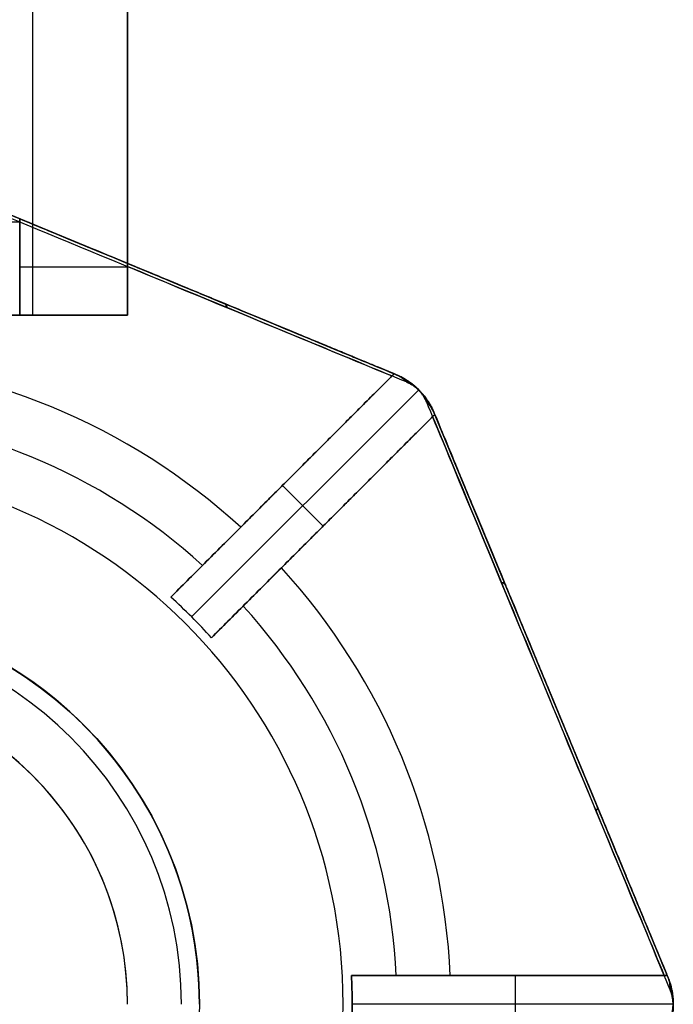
# Model space of a CAD drawing. Header units: millimetres. Extents: x -72 to 78, y -53 to 39.
# Tile 5 of 7: x 9 to 27, y -29 to -1. Entities that reach past the tile are written whole.
import ezdxf

# ---------------------------------------------------------------- set-up
doc = ezdxf.new("R2010")
doc.units = ezdxf.units.MM
doc.header["$MEASUREMENT"] = 0
for name, color, linetype, true_color in [('Default', 7, 'Continuous', 0x000000), ('INTF_1', 7, 'Continuous', 0x000000), ('light', 7, 'Continuous', 0x000000)]:
    doc.layers.add(name, color=color, linetype=linetype, true_color=true_color)

msp = doc.modelspace()

# ---------------------------------------------------------------- linework, layer by layer
at = {"layer": 'Default', "color": 32, "true_color": 0xba6600}
for p, q in [((9.019, -9.466, -53.061), (9.019, 10.534, -53.061)), ((11.655, -9.466, -55.697), (11.655, 10.534, -55.697)), ((11.655, -9.466, -63.153), (11.655, 10.534, -63.153)), ((11.655, 10.534, -55.697), (11.655, -9.466, -55.697)), ((11.655, -9.466, -59.425), (11.655, 10.534, -59.425)), ((11.655, 10.534, -63.153), (11.655, -9.466, -63.153)), ((11.655, -9.466, -63.153), (4.655, -9.466, -70.153)), ((6.383, -9.466, -50.425), (11.655, -9.466, -55.697)), ((11.655, -9.466, -55.697), (11.655, -9.466, -63.153))]:
    msp.add_line(p, q, dxfattribs=at)
at = {"layer": 'INTF_1', "color": 150, "true_color": 0x0099ff}
for p, q in [((19.11, -11.117, -25.046), (3.42, -4.618, -25.046)), ((8.655, -6.786, -50.425), (8.655, -9.466, -50.425)), ((8.655, -9.466, -50.425), (8.655, -6.786, -50.425)), ((8.655, -6.883, -50.425), (-3.345, -6.883, -50.425)), ((11.265, -7.867, 19.714), (11.265, -7.867, -51.948)), ((11.655, -8.029, -69.806), (11.655, -8.029, -53.425)), ((11.655, -8.029, -53.425), (11.655, -8.029, -69.806)), ((11.655, -9.466, -53.425), (11.655, -8.029, -53.425)), ((11.655, -8.029, -63.059), (11.655, -9.466, -63.059)), ((11.655, -8.029, -53.425), (11.655, -9.466, -53.425)), ((11.655, -8.747, -71.458), (11.655, -8.747, -53.425)), ((11.655, -9.466, -64.935), (-6.345, -9.466, -64.935)), ((8.655, -9.466, -50.425), (-3.345, -9.466, -50.425)), ((-3.345, -9.466, -50.425), (8.655, -9.466, -50.425)), ((11.655, -9.466, -53.425), (11.655, -9.466, -72.692)), ((11.655, -9.466, -72.692), (11.655, -9.466, -53.425)), ((19.075, -11.103, 14.013), (19.075, -11.103, -5.051)), ((19.075, -11.103, -5.051), (19.11, -11.117, -5.051)), ((19.11, -11.117, -5.051), (19.11, -11.117, -64.021)), ((19.11, -11.117, -64.021), (19.11, -11.117, -5.051)), ((20.192, -12.199, -64.021), (20.192, -12.199, -5.051)), ((20.192, -12.199, -5.051), (20.207, -12.234, -5.051)), ((26.691, -27.889, -25.051), (20.192, -12.199, -25.051)), ((20.192, -12.199, -5.051), (20.192, -12.199, -64.021)), ((20.207, -12.234, -5.051), (20.207, -12.234, 14.013)), ((23.442, -20.044, 19.714), (23.442, -20.044, -69.816)), ((26.677, -27.855, 14.013), (26.677, -27.855, -5.051)), ((26.677, -27.855, -5.051), (26.691, -27.889, -5.051)), ((26.691, -27.889, -5.051), (26.691, -27.889, -64.021)), ((26.691, -27.889, -64.021), (26.691, -27.889, -5.051))]:
    msp.add_line(p, q, dxfattribs=at)
at = {"layer": 'INTF_1'}
msp.add_circle((2.655, -28.655, -82.425), 11, dxfattribs=at)
at = {"layer": 'INTF_1', "color": 150, "true_color": 0x0099ff, "extrusion": (0.382683, 0.92388, -1.17939e-09)}
msp.add_arc((-13.418, 10.595, -2.958), 9.119, 22.0141, 157.9859, dxfattribs=at)
msp.add_arc((-13.418, 10.595, -2.958), 9.119, 22.0141, 157.9859, dxfattribs=at)
at = {"layer": 'INTF_1', "color": 150, "true_color": 0x0099ff, "extrusion": (0.382683, 0.92388, -1.20051e-09)}
msp.add_arc((-13.418, 10.595, -3.037), 9.509, 27.6787, 152.3213, dxfattribs=at)
msp.add_arc((-13.418, 10.595, -3.037), 9.509, 27.6787, 152.3213, dxfattribs=at)
at = {"layer": 'INTF_1', "color": 150, "true_color": 0x0099ff, "extrusion": (-1.4295e-15, 1, -1.4295e-15)}
msp.add_arc((-8.655, -53.425, -8.126), 3, 90, 180, dxfattribs=at)
at = {"layer": 'INTF_1', "color": 150, "true_color": 0x0099ff, "extrusion": (0.382683, 0.92388, 1.1201e-09)}
msp.add_arc((-13.418, -60.697, -2.958), 9.119, 201.4027, 267.3492, dxfattribs=at)
at = {"layer": 'INTF_1', "color": 150, "true_color": 0x0099ff, "extrusion": (1, 1.76955e-09, -1.23603e-09)}
msp.add_arc((-28.655, -60.697, 11.655), 22.63, 327.9898, 335.1827, dxfattribs=at)
msp.add_arc((-28.655, -60.697, 11.655), 22.63, 327.9898, 335.1827, dxfattribs=at)
at = {"layer": 'INTF_1', "color": 150, "true_color": 0x0099ff, "extrusion": (0.382683, 0.92388, -1.48976e-09)}
msp.add_arc((-13.418, -60.697, -3.037), 9.509, 201.377, 267.2598, dxfattribs=at)
msp.add_arc((-13.418, -60.697, -3.037), 9.509, 201.377, 267.2598, dxfattribs=at)
at = {"layer": 'INTF_1', "color": 150, "true_color": 0x0099ff, "extrusion": (0.860319, -0.356356, 0.364502)}
msp.add_arc((-3.958, -70.531, -9.629), 1, 337.0169, 0.0023, dxfattribs=at)
at = {"layer": 'INTF_1', "color": 150, "true_color": 0x0099ff, "extrusion": (-9.86865e-15, 1, -5.91937e-16)}
msp.add_arc((-2.655, -60.697, -9.466), 14.996, 233.1195, 306.8805, dxfattribs=at)
msp.add_arc((-2.655, -60.697, -9.466), 14.996, 233.1195, 306.8805, dxfattribs=at)
at = {"layer": 'INTF_1', "color": 150, "true_color": 0x0099ff, "extrusion": (0, 1, 0)}
msp.add_arc((-8.655, -53.425, -9.466), 3, 90, 180, dxfattribs=at)
msp.add_arc((-8.655, -53.425, -9.466), 3, 90, 180, dxfattribs=at)
at = {"layer": 'INTF_1', "color": 150, "true_color": 0x0099ff, "extrusion": (1.49527e-09, -1.57299e-08, 1)}
msp.add_arc((2.655, -28.655, 27), 18, 47.5473, 87.4527, dxfattribs=at)
at = {"layer": 'INTF_1', "color": 150, "true_color": 0x0099ff, "extrusion": (0.336757, -0.139488, 0.931202)}
msp.add_arc((-3.958, -43.738, -51.63), 1, 337.0167, 359.9998, dxfattribs=at)
msp.add_arc((-3.958, -43.738, -51.63), 1, 337.0167, 359.9998, dxfattribs=at)
at = {"layer": 'INTF_1', "color": 150, "true_color": 0x0099ff}
for centre, radius, start, end in [((18.345, -12.965, -34.536), 2, 22.5, 67.5), ((2.655, -28.655, -80.425), 11, 0, 180), ((2.655, -28.655, -81.425), 11, 0, 180), ((2.655, -28.655, -80.425), 11, 0, 180), ((2.655, -28.655, -82.425), 11, 360, 135), ((2.655, -28.655, -82.425), 11, 360, 135), ((2.655, -28.655, -80.425), 9, 0, 180), ((2.655, -28.655, -72.105), 9, 0, 180), ((2.655, -28.655, -80.425), 9, 0, 180), ((2.655, -28.655, -63.785), 9, 0, 86.2162), ((2.655, -28.655, -63.785), 9, 0, 86.2162), ((24.844, -28.655, -5.051), 2, 337.5, 22.5), ((24.844, -28.655, -34.536), 2, 337.5, 22.5)]:
    msp.add_arc(centre, radius, start, end, dxfattribs=at)
at = {"layer": 'INTF_1', "color": 150, "true_color": 0x0099ff, "extrusion": (0.92388, 0.382683, 1.13015e-09)}
msp.add_arc((-27.489, -60.697, 13.908), 9.509, 201.377, 338.623, dxfattribs=at)
msp.add_arc((-27.489, -60.697, 13.908), 9.509, 201.377, 338.623, dxfattribs=at)
at = {"layer": 'INTF_1', "color": 150, "true_color": 0x0099ff, "extrusion": (-0.139488, 0.336757, 0.931203)}
msp.add_arc((-12.987, -5.645, -66.541), 1, 180.0002, 202.9833, dxfattribs=at)
msp.add_arc((-12.987, -5.645, -66.541), 1, 180.0002, 202.9833, dxfattribs=at)
at = {"layer": 'INTF_1', "color": 150, "true_color": 0x0099ff, "extrusion": (-0.139489, 0.336756, 0.931202)}
msp.add_arc((-12.987, -5.645, -66.541), 1, 180, 202.9831, dxfattribs=at)
at = {"layer": 'INTF_1', "color": 150, "true_color": 0x0099ff, "extrusion": (0.92388, 0.382683, -1.18885e-09)}
msp.add_arc((-27.489, 10.595, 13.908), 9.509, 27.6787, 152.3213, dxfattribs=at)
msp.add_arc((-27.489, 10.595, 13.908), 9.509, 27.6787, 152.3213, dxfattribs=at)
at = {"layer": 'INTF_1', "color": 150, "true_color": 0x0099ff, "extrusion": (0.92388, 0.382683, 1.11921e-09)}
msp.add_arc((-27.489, -60.697, 13.987), 9.119, 336.3598, 338.623, dxfattribs=at)
at = {"layer": 'INTF_1', "color": 150, "true_color": 0x0099ff, "extrusion": (0.92388, 0.382683, -1.1422e-09)}
msp.add_arc((-27.489, 10.595, 13.987), 9.119, 22.0141, 157.9859, dxfattribs=at)
msp.add_arc((-27.489, 10.595, 13.987), 9.119, 22.0141, 157.9859, dxfattribs=at)
at = {"layer": 'INTF_1', "color": 150, "true_color": 0x0099ff, "extrusion": (-1.0064e-08, -1.21835e-08, 1)}
msp.add_arc((2.655, -28.655, 27), 18, 2.5473, 42.4527, dxfattribs=at)
at = {"layer": 'INTF_1', "color": 150, "true_color": 0x0099ff, "extrusion": (-0.356789, 0.861365, -0.361597)}
msp.add_arc((-12.987, 9.057, -29.461), 1, 157.0169, 180, dxfattribs=at)
at = {"layer": 'INTF_1'}
for centre, radius in [((2.655, -28.655, -80.925), 11), ((2.655, -28.655, -82.425), 11), ((2.655, -28.655, -81.675), 11), ((2.655, -28.655, -80.925), 11), ((2.655, -28.655, -80.425), 10.5), ((2.655, -28.655, -80.425), 10.5), ((2.655, -28.655, -80.425), 9)]:
    msp.add_arc(centre, radius, 0, 180, dxfattribs=at)
at = {"layer": 'INTF_1', "color": 150, "true_color": 0x0099ff, "extrusion": (-0.356356, 0.860319, -0.364502)}
msp.add_arc((-12.987, -75.66, -3.474), 1, 180, 202.9831, dxfattribs=at)
at = {"layer": 'INTF_1', "color": 150, "true_color": 0x0099ff, "extrusion": (-1.55128e-09, 1, 3.12309e-09)}
msp.add_arc((-2.655, 10.595, -27.855), 24.341, 137.6269, 169.5445, dxfattribs=at)
at = {"layer": 'INTF_1', "color": 150, "true_color": 0x0099ff, "extrusion": (0.13949, -0.336756, 0.931202)}
msp.add_arc((12.987, -56.841, -46.501), 1, 337.0167, 359.9998, dxfattribs=at)
msp.add_arc((12.987, -56.841, -46.501), 1, 337.0167, 359.9998, dxfattribs=at)
at = {"layer": 'INTF_1', "color": 150, "true_color": 0x0099ff}
for points in [[(11.655, -8.029, -53.425), (11.655, -8.029, -52.904), (11.424, -7.933, -52.113), (10.794, -7.672, -51.233), (9.909, -7.305, -50.63), (9.136, -6.985, -50.425), (8.655, -6.786, -50.425)], [(8.655, -6.786, -50.425), (9.136, -6.985, -50.425), (9.909, -7.305, -50.63), (10.794, -7.672, -51.233), (11.424, -7.933, -52.113), (11.655, -8.029, -52.904), (11.655, -8.029, -53.425)], [(19.738, -11.54, -63.587), (19.738, -11.536, -63.567), (19.735, -11.529, -63.527), (19.731, -11.523, -63.488), (19.729, -11.521, -63.468)], [(19.755, -11.556, -63.585), (19.757, -11.555, -63.565), (19.76, -11.553, -63.526), (19.761, -11.552, -63.486), (19.761, -11.553, -63.466)], [(19.771, -11.573, -63.587), (19.775, -11.574, -63.568), (19.783, -11.577, -63.528), (19.789, -11.581, -63.488), (19.792, -11.584, -63.469)], [(26.591, -27.855, 15.013), (26.61, -27.855, 14.909), (26.642, -27.855, 14.697), (26.671, -27.855, 14.364), (26.677, -27.855, 14.132), (26.677, -27.855, 14.013)]]:
    msp.add_open_spline(points, degree=3, dxfattribs=at)
for points, weights in [([(19.11, -11.117, -64.021), (17.117, -10.291, -69.532), (11.655, -8.029, -69.806)], [1, 0.838799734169, 1]), ([(11.655, -8.029, -69.806), (17.117, -10.291, -69.532), (19.11, -11.117, -64.021)], [1, 0.838799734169, 1]), ([(14.804, -15.374, 27), (18.121, -12.056, 21.858), (19.015, -11.163, 15.013)], [1, 0.961459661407, 1]), ([(19.11, -11.117, -5.051), (19.875, -11.434, -5.051), (20.192, -12.199, -5.051)], [1, 0.923879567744, 1]), ([(20.146, -12.295, 15.013), (19.253, -13.188, 21.858), (15.936, -16.505, 27)], [1, 0.961459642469, 1])]:
    msp.add_rational_spline(points, weights, degree=2, dxfattribs=at)
for points, knots in [([(11.655, -8.029, -69.806), (11.655, -8.029, -69.874), (11.655, -8.043, -70.006), (11.655, -8.086, -70.133), (11.655, -8.115, -70.195)], [-1, -1, -1, -1, -0.5, 0, 0, 0, 0]), ([(11.655, -8.115, -70.195), (11.655, -8.086, -70.133), (11.655, -8.043, -70.006), (11.655, -8.029, -69.874), (11.655, -8.029, -69.806)], [0, 0, 0, 0, 0.5, 1, 1, 1, 1]), ([(19.015, -11.163, 15.013), (19.028, -11.15, 14.909), (19.051, -11.127, 14.697), (19.071, -11.107, 14.364), (19.075, -11.103, 14.132), (19.075, -11.103, 14.013)], [0.0000001, 0.0000001, 0.0000001, 0.0000001, 0.3333333, 0.6666666, 1, 1, 1, 1]), ([(19.11, -11.117, -64.021), (19.15, -11.133, -63.966), (19.231, -11.17, -63.857), (19.344, -11.23, -63.725), (19.445, -11.294, -63.623), (19.518, -11.344, -63.563), (19.582, -11.393, -63.52), (19.628, -11.43, -63.497), (19.666, -11.463, -63.482), (19.697, -11.491, -63.473), (19.729, -11.521, -63.467), (19.761, -11.553, -63.466), (19.792, -11.584, -63.468), (19.821, -11.616, -63.474), (19.849, -11.646, -63.483), (19.882, -11.685, -63.498), (19.919, -11.73, -63.522), (19.955, -11.778, -63.554), (19.987, -11.823, -63.59), (20.025, -11.879, -63.638), (20.08, -11.967, -63.726), (20.139, -12.078, -63.858), (20.176, -12.16, -63.966), (20.192, -12.199, -64.021)], [-1, -1, -1, -1, -0.875, -0.75, -0.6875, -0.625, -0.59375, -0.5625, -0.546875, -0.53125, -0.515625, -0.5, -0.484375, -0.46875, -0.453125, -0.4375, -0.40625, -0.375, -0.34375, -0.3125, -0.25, -0.125, 0, 0, 0, 0]), ([(20.192, -12.199, -64.021), (20.176, -12.16, -63.966), (20.139, -12.078, -63.858), (20.08, -11.967, -63.726), (20.025, -11.879, -63.638), (19.987, -11.823, -63.59), (19.955, -11.778, -63.554), (19.919, -11.73, -63.522), (19.882, -11.685, -63.498), (19.849, -11.646, -63.483), (19.821, -11.616, -63.474), (19.792, -11.584, -63.468), (19.761, -11.553, -63.466), (19.729, -11.521, -63.467), (19.697, -11.491, -63.473), (19.666, -11.463, -63.482), (19.628, -11.43, -63.497), (19.582, -11.393, -63.52), (19.518, -11.344, -63.563), (19.445, -11.294, -63.623), (19.344, -11.23, -63.725), (19.231, -11.17, -63.857), (19.15, -11.133, -63.966), (19.11, -11.117, -64.021)], [0, 0, 0, 0, 0.125, 0.25, 0.3125, 0.34375, 0.375, 0.40625, 0.4375, 0.453125, 0.46875, 0.484375, 0.5, 0.515625, 0.53125, 0.546875, 0.5625, 0.59375, 0.625, 0.6875, 0.75, 0.875, 1, 1, 1, 1]), ([(19.48, -11.359, -63.993), (19.445, -11.32, -63.972), (19.368, -11.25, -63.927), (19.279, -11.196, -63.881), (19.233, -11.173, -63.858)], [0.0849886, 0.0849886, 0.0849886, 0.0849886, 0.2990096, 0.5130306, 0.5130306, 0.5130306, 0.5130306]), ([(20.103, -12.036, -64.093), (20.089, -12.006, -64.037), (20.057, -11.946, -63.926), (20.008, -11.864, -63.792), (19.964, -11.798, -63.702), (19.934, -11.757, -63.652), (19.909, -11.723, -63.616), (19.88, -11.687, -63.583), (19.852, -11.653, -63.559), (19.826, -11.624, -63.543), (19.805, -11.601, -63.533), (19.783, -11.577, -63.527), (19.759, -11.553, -63.525), (19.735, -11.529, -63.527), (19.711, -11.507, -63.533), (19.688, -11.485, -63.542), (19.658, -11.459, -63.557), (19.624, -11.431, -63.581), (19.576, -11.392, -63.625), (19.522, -11.353, -63.687), (19.446, -11.302, -63.79), (19.363, -11.252, -63.926), (19.303, -11.221, -64.037), (19.274, -11.206, -64.093)], [0.1104, 0.1104, 0.1104, 0.1104, 0.368407, 0.626415, 0.755419, 0.819921, 0.884423, 0.948925, 1.013427, 1.045678, 1.077929, 1.11018, 1.142431, 1.174682, 1.206933, 1.239184, 1.271435, 1.335937, 1.400438, 1.529442, 1.658446, 1.916454, 2.174462, 2.174462, 2.174462, 2.174462]), ([(19.551, -11.397, -63.828), (19.525, -11.368, -63.808), (19.468, -11.313, -63.765), (19.404, -11.267, -63.721), (19.37, -11.247, -63.7)], [0.0849886, 0.0849886, 0.0849886, 0.0849886, 0.2990096, 0.5130306, 0.5130306, 0.5130306, 0.5130306]), ([(19.416, -11.329, -64.163), (19.436, -11.338, -64.106), (19.479, -11.357, -63.992), (19.537, -11.388, -63.854), (19.59, -11.422, -63.749), (19.628, -11.448, -63.686), (19.662, -11.473, -63.641), (19.686, -11.493, -63.617), (19.706, -11.51, -63.601), (19.722, -11.525, -63.592), (19.738, -11.54, -63.586), (19.755, -11.556, -63.584), (19.771, -11.573, -63.587), (19.787, -11.589, -63.593), (19.801, -11.605, -63.602), (19.818, -11.626, -63.618), (19.837, -11.649, -63.643), (19.856, -11.674, -63.677), (19.873, -11.698, -63.714), (19.893, -11.727, -63.764), (19.921, -11.773, -63.856), (19.952, -11.831, -63.993), (19.971, -11.873, -64.106), (19.98, -11.894, -64.163)], [0, 0, 0, 0, 0.1249999, 0.2499999, 0.3124999, 0.375, 0.40625, 0.4375, 0.453125, 0.46875, 0.484375, 0.5, 0.515625, 0.53125, 0.546875, 0.5625, 0.59375, 0.625, 0.65625, 0.6875, 0.75, 0.875, 0.9999999, 0.9999999, 0.9999999, 0.9999999]), ([(19.98, -11.894, -64.163), (19.971, -11.873, -64.106), (19.952, -11.831, -63.993), (19.921, -11.773, -63.856), (19.893, -11.727, -63.764), (19.873, -11.698, -63.714), (19.856, -11.674, -63.677), (19.837, -11.649, -63.643), (19.818, -11.626, -63.618), (19.801, -11.605, -63.602), (19.787, -11.589, -63.593), (19.771, -11.573, -63.587), (19.755, -11.556, -63.584), (19.738, -11.54, -63.586), (19.722, -11.525, -63.592), (19.706, -11.51, -63.601), (19.686, -11.493, -63.617), (19.662, -11.473, -63.641), (19.628, -11.448, -63.686), (19.59, -11.422, -63.749), (19.537, -11.388, -63.854), (19.479, -11.357, -63.992), (19.436, -11.338, -64.106), (19.416, -11.329, -64.163)], [-0.9999999, -0.9999999, -0.9999999, -0.9999999, -0.875, -0.75, -0.6875, -0.65625, -0.625, -0.59375, -0.5625, -0.546875, -0.53125, -0.515625, -0.5, -0.484375, -0.46875, -0.453125, -0.4375, -0.40625, -0.375, -0.3124999, -0.2499999, -0.1249999, 0, 0, 0, 0]), ([(19.591, -11.423, -63.749), (19.57, -11.398, -63.729), (19.525, -11.352, -63.687), (19.474, -11.313, -63.645), (19.447, -11.296, -63.624)], [0.0849886, 0.0849886, 0.0849886, 0.0849886, 0.2990096, 0.5130306, 0.5130306, 0.5130306, 0.5130306]), ([(19.637, -11.455, -63.675), (19.622, -11.436, -63.655), (19.589, -11.401, -63.614), (19.553, -11.371, -63.573), (19.534, -11.357, -63.553)], [0.0849886, 0.0849886, 0.0849886, 0.0849886, 0.2990096, 0.5130306, 0.5130306, 0.5130306, 0.5130306]), ([(19.662, -11.474, -63.642), (19.651, -11.459, -63.622), (19.626, -11.431, -63.582), (19.598, -11.406, -63.541), (19.583, -11.394, -63.521)], [0.0849886, 0.0849886, 0.0849886, 0.0849886, 0.2990096, 0.5130306, 0.5130306, 0.5130306, 0.5130306]), ([(19.691, -11.497, -63.613), (19.683, -11.486, -63.593), (19.666, -11.465, -63.553), (19.648, -11.447, -63.513), (19.638, -11.439, -63.493)], [0.0849886, 0.0849886, 0.0849886, 0.0849886, 0.2990096, 0.5130306, 0.5130306, 0.5130306, 0.5130306]), ([(19.706, -11.51, -63.601), (19.7, -11.502, -63.582), (19.688, -11.485, -63.542), (19.674, -11.471, -63.502), (19.667, -11.464, -63.482)], [0.0849886, 0.0849886, 0.0849886, 0.0849886, 0.2990096, 0.5130306, 0.5130306, 0.5130306, 0.5130306]), ([(19.722, -11.525, -63.592), (19.719, -11.518, -63.573), (19.712, -11.506, -63.533), (19.702, -11.496, -63.493), (19.698, -11.492, -63.474)], [0.0849886, 0.0849886, 0.0849886, 0.0849886, 0.2990096, 0.5130306, 0.5130306, 0.5130306, 0.5130306]), ([(19.786, -11.589, -63.593), (19.793, -11.593, -63.574), (19.806, -11.601, -63.534), (19.816, -11.61, -63.494), (19.821, -11.616, -63.474)], [0.0849886, 0.0849886, 0.0849886, 0.0849886, 0.2990096, 0.5130306, 0.5130306, 0.5130306, 0.5130306]), ([(19.801, -11.605, -63.603), (19.81, -11.611, -63.583), (19.827, -11.624, -63.543), (19.842, -11.638, -63.503), (19.848, -11.646, -63.483)], [0.0849886, 0.0849886, 0.0849886, 0.0849886, 0.2990096, 0.5130306, 0.5130306, 0.5130306, 0.5130306]), ([(19.814, -11.62, -63.615), (19.825, -11.628, -63.595), (19.846, -11.645, -63.555), (19.865, -11.665, -63.515), (19.873, -11.675, -63.495)], [0.0849886, 0.0849886, 0.0849886, 0.0849886, 0.2990096, 0.5130306, 0.5130306, 0.5130306, 0.5130306]), ([(19.837, -11.649, -63.644), (19.852, -11.66, -63.624), (19.88, -11.686, -63.584), (19.906, -11.714, -63.543), (19.917, -11.729, -63.523)], [0.0849886, 0.0849886, 0.0849886, 0.0849886, 0.2990096, 0.5130306, 0.5130306, 0.5130306, 0.5130306]), ([(19.856, -11.674, -63.677), (19.874, -11.689, -63.657), (19.91, -11.722, -63.617), (19.94, -11.759, -63.575), (19.954, -11.778, -63.555)], [0.0849886, 0.0849886, 0.0849886, 0.0849886, 0.2990096, 0.5130306, 0.5130306, 0.5130306, 0.5130306]), ([(19.873, -11.697, -63.714), (19.894, -11.716, -63.693), (19.935, -11.755, -63.652), (19.971, -11.8, -63.611), (19.987, -11.823, -63.59)], [0.0849886, 0.0849886, 0.0849886, 0.0849886, 0.2990096, 0.5130306, 0.5130306, 0.5130306, 0.5130306]), ([(19.887, -11.719, -63.752), (19.912, -11.74, -63.731), (19.958, -11.786, -63.689), (19.997, -11.838, -63.647), (20.015, -11.865, -63.626)], [0.0849886, 0.0849886, 0.0849886, 0.0849886, 0.2990096, 0.5130306, 0.5130306, 0.5130306, 0.5130306]), ([(19.912, -11.759, -63.83), (19.942, -11.785, -63.809), (19.997, -11.843, -63.767), (20.043, -11.907, -63.723), (20.063, -11.941, -63.701)], [0.0849886, 0.0849886, 0.0849886, 0.0849886, 0.2990096, 0.5130306, 0.5130306, 0.5130306, 0.5130306]), ([(19.951, -11.83, -63.994), (19.989, -11.865, -63.972), (20.059, -11.942, -63.928), (20.114, -12.03, -63.881), (20.137, -12.076, -63.859)], [0.0849886, 0.0849886, 0.0849886, 0.0849886, 0.2990096, 0.5130306, 0.5130306, 0.5130306, 0.5130306]), ([(20.207, -12.234, 14.013), (20.207, -12.234, 14.132), (20.202, -12.238, 14.364), (20.182, -12.259, 14.698), (20.159, -12.281, 14.909), (20.146, -12.295, 15.013)], [0, 0, 0, 0, 0.3333334, 0.6666667, 0.9999999, 0.9999999, 0.9999999, 0.9999999]), ([(26.691, -27.889, -64.021), (26.708, -27.929, -63.966), (26.74, -28.013, -63.857), (26.776, -28.135, -63.725), (26.803, -28.251, -63.623), (26.819, -28.338, -63.563), (26.83, -28.419, -63.52), (26.836, -28.477, -63.497), (26.84, -28.528, -63.482), (26.842, -28.569, -63.473), (26.843, -28.613, -63.467), (26.844, -28.658, -63.466), (26.843, -28.702, -63.468), (26.842, -28.745, -63.474), (26.839, -28.786, -63.483), (26.836, -28.837, -63.498), (26.83, -28.894, -63.522), (26.821, -28.955, -63.554), (26.812, -29.009, -63.59), (26.799, -29.075, -63.638), (26.776, -29.176, -63.726), (26.739, -29.297, -63.858), (26.708, -29.38, -63.966), (26.691, -29.42, -64.021)], [-1, -1, -1, -1, -0.875, -0.75, -0.6875, -0.625, -0.59375, -0.5625, -0.546875, -0.53125, -0.515625, -0.5, -0.484375, -0.46875, -0.453125, -0.4375, -0.40625, -0.375, -0.34375, -0.3125, -0.25, -0.125, 0, 0, 0, 0]), ([(26.691, -29.42, -64.021), (26.708, -29.38, -63.966), (26.739, -29.297, -63.858), (26.776, -29.176, -63.726), (26.799, -29.075, -63.638), (26.812, -29.009, -63.59), (26.821, -28.955, -63.554), (26.83, -28.894, -63.522), (26.836, -28.837, -63.498), (26.839, -28.786, -63.483), (26.842, -28.745, -63.474), (26.843, -28.702, -63.468), (26.844, -28.658, -63.466), (26.843, -28.613, -63.467), (26.842, -28.569, -63.473), (26.84, -28.528, -63.482), (26.836, -28.477, -63.497), (26.83, -28.419, -63.52), (26.819, -28.338, -63.563), (26.803, -28.251, -63.623), (26.776, -28.135, -63.725), (26.74, -28.013, -63.857), (26.708, -27.929, -63.966), (26.691, -27.889, -64.021)], [0, 0, 0, 0, 0.125, 0.25, 0.3125, 0.34375, 0.375, 0.40625, 0.4375, 0.453125, 0.46875, 0.484375, 0.5, 0.515625, 0.53125, 0.546875, 0.5625, 0.59375, 0.625, 0.6875, 0.75, 0.875, 1, 1, 1, 1]), ([(26.782, -28.322, -63.993), (26.784, -28.27, -63.972), (26.779, -28.166, -63.927), (26.755, -28.065, -63.881), (26.739, -28.016, -63.858)], [0.0849886, 0.0849886, 0.0849886, 0.0849886, 0.2990096, 0.5130306, 0.5130306, 0.5130306, 0.5130306]), ([(26.744, -29.241, -64.093), (26.754, -29.21, -64.037), (26.775, -29.146, -63.926), (26.798, -29.053, -63.792), (26.814, -28.975, -63.702), (26.822, -28.925, -63.652), (26.828, -28.883, -63.616), (26.833, -28.837, -63.583), (26.837, -28.793, -63.559), (26.839, -28.755, -63.543), (26.841, -28.723, -63.533), (26.842, -28.691, -63.527), (26.842, -28.657, -63.525), (26.842, -28.623, -63.527), (26.841, -28.59, -63.533), (26.839, -28.558, -63.542), (26.837, -28.519, -63.557), (26.833, -28.475, -63.581), (26.826, -28.413, -63.625), (26.816, -28.347, -63.687), (26.799, -28.258, -63.79), (26.775, -28.164, -63.926), (26.755, -28.099, -64.037), (26.744, -28.068, -64.093)], [0.1104, 0.1104, 0.1104, 0.1104, 0.368407, 0.626415, 0.755419, 0.819921, 0.884423, 0.948925, 1.013427, 1.045678, 1.077929, 1.11018, 1.142431, 1.174682, 1.206933, 1.239184, 1.271435, 1.335937, 1.400438, 1.529442, 1.658446, 1.916454, 2.174462, 2.174462, 2.174462, 2.174462]), ([(26.805, -28.4, -63.828), (26.807, -28.36, -63.808), (26.806, -28.281, -63.765), (26.792, -28.203, -63.721), (26.783, -28.165, -63.7)], [0.0849886, 0.0849886, 0.0849886, 0.0849886, 0.2990096, 0.5130306, 0.5130306, 0.5130306, 0.5130306]), ([(26.757, -28.256, -64.163), (26.766, -28.276, -64.106), (26.782, -28.32, -63.992), (26.802, -28.383, -63.854), (26.816, -28.444, -63.749), (26.824, -28.49, -63.686), (26.83, -28.532, -63.641), (26.833, -28.562, -63.617), (26.835, -28.589, -63.601), (26.836, -28.61, -63.592), (26.836, -28.633, -63.586), (26.837, -28.656, -63.584), (26.836, -28.679, -63.587), (26.836, -28.702, -63.593), (26.834, -28.723, -63.602), (26.832, -28.75, -63.618), (26.829, -28.78, -63.643), (26.825, -28.811, -63.677), (26.82, -28.84, -63.714), (26.814, -28.874, -63.764), (26.801, -28.927, -63.856), (26.782, -28.99, -63.993), (26.766, -29.033, -64.106), (26.757, -29.054, -64.163)], [0, 0, 0, 0, 0.1249999, 0.2499999, 0.3124999, 0.375, 0.40625, 0.4375, 0.453125, 0.46875, 0.484375, 0.5, 0.515625, 0.53125, 0.546875, 0.5625, 0.59375, 0.625, 0.65625, 0.6875, 0.75, 0.875, 0.9999999, 0.9999999, 0.9999999, 0.9999999]), ([(26.757, -29.054, -64.163), (26.766, -29.033, -64.106), (26.782, -28.99, -63.993), (26.801, -28.927, -63.856), (26.814, -28.874, -63.764), (26.82, -28.84, -63.714), (26.825, -28.811, -63.677), (26.829, -28.78, -63.643), (26.832, -28.75, -63.618), (26.834, -28.723, -63.602), (26.836, -28.702, -63.593), (26.836, -28.679, -63.587), (26.837, -28.656, -63.584), (26.836, -28.633, -63.586), (26.836, -28.61, -63.592), (26.835, -28.589, -63.601), (26.833, -28.562, -63.617), (26.83, -28.532, -63.641), (26.824, -28.49, -63.686), (26.816, -28.444, -63.749), (26.802, -28.383, -63.854), (26.782, -28.32, -63.992), (26.766, -28.276, -64.106), (26.757, -28.256, -64.163)], [-0.9999999, -0.9999999, -0.9999999, -0.9999999, -0.875, -0.75, -0.6875, -0.65625, -0.625, -0.59375, -0.5625, -0.546875, -0.53125, -0.515625, -0.5, -0.484375, -0.46875, -0.453125, -0.4375, -0.40625, -0.375, -0.3124999, -0.2499999, -0.1249999, 0, 0, 0, 0]), ([(26.815, -28.446, -63.749), (26.818, -28.414, -63.729), (26.818, -28.349, -63.687), (26.81, -28.285, -63.645), (26.803, -28.254, -63.624)], [0.0849886, 0.0849886, 0.0849886, 0.0849886, 0.2990096, 0.5130306, 0.5130306, 0.5130306, 0.5130306]), ([(26.825, -28.501, -63.675), (26.827, -28.477, -63.655), (26.829, -28.429, -63.614), (26.825, -28.382, -63.573), (26.822, -28.359, -63.553)], [0.0849886, 0.0849886, 0.0849886, 0.0849886, 0.2990096, 0.5130306, 0.5130306, 0.5130306, 0.5130306]), ([(26.829, -28.532, -63.642), (26.832, -28.514, -63.622), (26.834, -28.476, -63.582), (26.832, -28.439, -63.541), (26.83, -28.42, -63.521)], [0.0849886, 0.0849886, 0.0849886, 0.0849886, 0.2990096, 0.5130306, 0.5130306, 0.5130306, 0.5130306]), ([(26.833, -28.569, -63.613), (26.835, -28.556, -63.593), (26.838, -28.529, -63.553), (26.838, -28.503, -63.513), (26.837, -28.49, -63.493)], [0.0849886, 0.0849886, 0.0849886, 0.0849886, 0.2990096, 0.5130306, 0.5130306, 0.5130306, 0.5130306]), ([(26.835, -28.589, -63.601), (26.837, -28.579, -63.582), (26.84, -28.559, -63.542), (26.84, -28.538, -63.502), (26.84, -28.528, -63.482)], [0.0849886, 0.0849886, 0.0849886, 0.0849886, 0.2990096, 0.5130306, 0.5130306, 0.5130306, 0.5130306]), ([(26.836, -28.61, -63.592), (26.838, -28.604, -63.573), (26.841, -28.59, -63.533), (26.842, -28.576, -63.493), (26.842, -28.57, -63.474)], [0.0849886, 0.0849886, 0.0849886, 0.0849886, 0.2990096, 0.5130306, 0.5130306, 0.5130306, 0.5130306]), ([(26.836, -28.633, -63.587), (26.839, -28.63, -63.567), (26.842, -28.623, -63.527), (26.843, -28.616, -63.488), (26.843, -28.613, -63.468)], [0.0849886, 0.0849886, 0.0849886, 0.0849886, 0.2990096, 0.5130306, 0.5130306, 0.5130306, 0.5130306])]:
    msp.add_open_spline(points, degree=3, knots=knots, dxfattribs=at)
for points, knots in [([(26.691, -27.889, -64.021), (25.823, -25.794, -69.816), (23.442, -20.044, -69.816), (21.06, -14.295, -69.816), (20.192, -12.199, -64.021)], [-21.842955, -21.842955, -21.842955, -10.921477, -10.921477, 0, 0, 0]), ([(20.192, -12.199, -64.021), (21.06, -14.295, -69.816), (23.442, -20.044, -69.816), (25.823, -25.794, -69.816), (26.691, -27.889, -64.021)], [0, 0, 0, 10.921477, 10.921477, 21.842955, 21.842955, 21.842955])]:
    msp.add_rational_spline(points, [1, 0.825984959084, 1, 0.825984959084, 1], degree=2, knots=knots, dxfattribs=at)
at = {"layer": 'light', "color": 150, "true_color": 0x0099ff}
for p, q in [((19.075, -11.103, -5.051), (12.859, -17.318, -5.051)), ((12.859, -17.318, -5.051), (19.075, -11.103, -5.051)), ((19.075, -11.103, 10.975), (13.832, -16.346, 10.975)), ((19.11, -11.117, -5.051), (19.075, -11.103, -5.051)), ((19.075, -11.103, -5.051), (19.075, -11.103, 14.013)), ((19.759, -11.55, -5.051), (13.44, -17.869, -5.051)), ((13.991, -18.45, -5.051), (20.207, -12.234, -5.051)), ((20.207, -12.234, -5.051), (13.991, -18.45, -5.051)), ((14.963, -17.477, 10.975), (20.207, -12.234, 10.975)), ((20.207, -12.234, -5.051), (20.192, -12.199, -5.051)), ((20.207, -12.234, 14.013), (20.207, -12.234, -5.051)), ((15.967, -14.21, -5.051), (17.099, -15.342, -5.051)), ((15.967, -14.21, -5.051), (15.967, -14.21, 24.991)), ((17.099, -15.342, -5.051), (17.099, -15.342, 24.991)), ((26.677, -27.855, -5.051), (17.886, -27.855, -5.051)), ((17.886, -27.855, -5.051), (26.677, -27.855, -5.051)), ((26.677, -27.855, 10.975), (19.262, -27.855, 10.975)), ((22.282, -27.855, 24.991), (22.282, -27.855, -5.051)), ((22.447, -27.855, -5.051), (22.447, -29.455, -5.051)), ((26.691, -27.889, -5.051), (26.677, -27.855, -5.051)), ((26.677, -27.855, -5.051), (26.677, -27.855, 14.013)), ((26.844, -28.655, -5.051), (17.907, -28.655, -5.051))]:
    msp.add_line(p, q, dxfattribs=at)
at = {"layer": 'light', "color": 150, "true_color": 0x0099ff, "extrusion": (1.49527e-09, -1.57299e-08, 1)}
msp.add_arc((2.655, -28.655, 27), 18, 47.5473, 87.4527, dxfattribs=at)
at = {"layer": 'light', "color": 150, "true_color": 0x0099ff}
for centre, radius, start, end in [((2.655, -28.655, 9.5), 16.5, 47.7789, 87.2211), ((2.655, -28.655, -8), 15, 270, 90), ((2.655, -28.655, -5.051), 15.253, 41.9935, 48.0065), ((2.655, -28.655, -5.051), 15.253, 41.9935, 48.0065), ((2.655, -28.655, 9.5), 16.5, 2.7789, 42.2211), ((24.844, -28.655, -5.051), 2, 337.5, 22.5)]:
    msp.add_arc(centre, radius, start, end, dxfattribs=at)
at = {"layer": 'light', "color": 150, "true_color": 0x0099ff, "extrusion": (-1.0064e-08, -1.21835e-08, 1)}
msp.add_arc((2.655, -28.655, 27), 18, 2.5473, 42.4527, dxfattribs=at)
at = {"layer": 'light', "color": 150, "true_color": 0x0099ff, "extrusion": (-1.55128e-09, 1, 3.12309e-09)}
msp.add_arc((-2.655, 10.595, -27.855), 24.341, 137.6269, 169.5445, dxfattribs=at)
at = {"layer": 'light', "color": 150, "true_color": 0x0099ff}
for points, weights in [([(19.015, -11.163, 15.013), (18.121, -12.056, 21.858), (14.804, -15.374, 27)], [1, 0.961459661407, 1]), ([(20.192, -12.199, -5.051), (19.875, -11.434, -5.051), (19.11, -11.117, -5.051)], [1, 0.923879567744, 1]), ([(15.936, -16.505, 27), (19.253, -13.188, 21.858), (20.146, -12.295, 15.013)], [1, 0.961459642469, 1]), ([(17.886, -29.455, -5.051), (17.928, -28.655, -5.051), (17.886, -27.855, -5.051)], [1, 0.9986235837, 1]), ([(17.886, -27.855, -5.051), (17.928, -28.655, -5.051), (17.886, -29.455, -5.051)], [1, 0.9986235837, 1])]:
    msp.add_rational_spline(points, weights, degree=2, dxfattribs=at)
for points, knots in [([(19.075, -11.103, 14.013), (19.075, -11.103, 14.132), (19.071, -11.107, 14.364), (19.051, -11.127, 14.697), (19.028, -11.15, 14.909), (19.015, -11.163, 15.013)], [-1, -1, -1, -1, -0.6666666, -0.3333333, -0.0000001, -0.0000001, -0.0000001, -0.0000001]), ([(20.146, -12.295, 15.013), (20.159, -12.281, 14.909), (20.182, -12.259, 14.698), (20.202, -12.238, 14.364), (20.207, -12.234, 14.132), (20.207, -12.234, 14.013)], [-0.9999999, -0.9999999, -0.9999999, -0.9999999, -0.6666667, -0.3333334, 0, 0, 0, 0]), ([(15.936, -16.505, 27), (15.76, -16.681, 24.106), (15.416, -17.024, 18.437), (14.92, -17.52, 10.262), (14.449, -17.992, 2.494), (14.142, -18.299, -2.564), (13.991, -18.45, -5.051)], [-1, -1, -1, -1, -0.75, -0.5, -0.25, 0, 0, 0, 0]), ([(13.991, -18.45, -5.051), (14.142, -18.299, -2.564), (14.449, -17.992, 2.494), (14.92, -17.52, 10.262), (15.416, -17.024, 18.437), (15.76, -16.681, 24.106), (15.936, -16.505, 27)], [0, 0, 0, 0, 0.25, 0.5, 0.75, 1, 1, 1, 1])]:
    msp.add_open_spline(points, degree=3, knots=knots, dxfattribs=at)
for points in [[(12.859, -17.318, -5.051), (13.008, -17.17, -2.598), (13.313, -16.865, 2.422), (13.79, -16.388, 10.277), (14.29, -15.887, 18.531), (14.631, -15.547, 24.149), (14.804, -15.374, 27)], [(14.804, -15.374, 27), (14.631, -15.547, 24.149), (14.29, -15.887, 18.531), (13.79, -16.388, 10.277), (13.313, -16.865, 2.422), (13.008, -17.17, -2.598), (12.859, -17.318, -5.051)], [(17.886, -27.855, -5.051), (18.097, -27.855, -2.598), (18.528, -27.855, 2.422), (19.202, -27.855, 10.277), (19.91, -27.855, 18.531), (20.392, -27.855, 24.149), (20.637, -27.855, 27)], [(20.637, -27.855, 27), (20.392, -27.855, 24.149), (19.91, -27.855, 18.531), (19.202, -27.855, 10.277), (18.528, -27.855, 2.422), (18.097, -27.855, -2.598), (17.886, -27.855, -5.051)], [(26.677, -27.855, 14.013), (26.677, -27.855, 14.132), (26.671, -27.855, 14.364), (26.642, -27.855, 14.697), (26.61, -27.855, 14.909), (26.591, -27.855, 15.013)]]:
    msp.add_open_spline(points, degree=3, dxfattribs=at)

doc.saveas('drawing.dxf')
